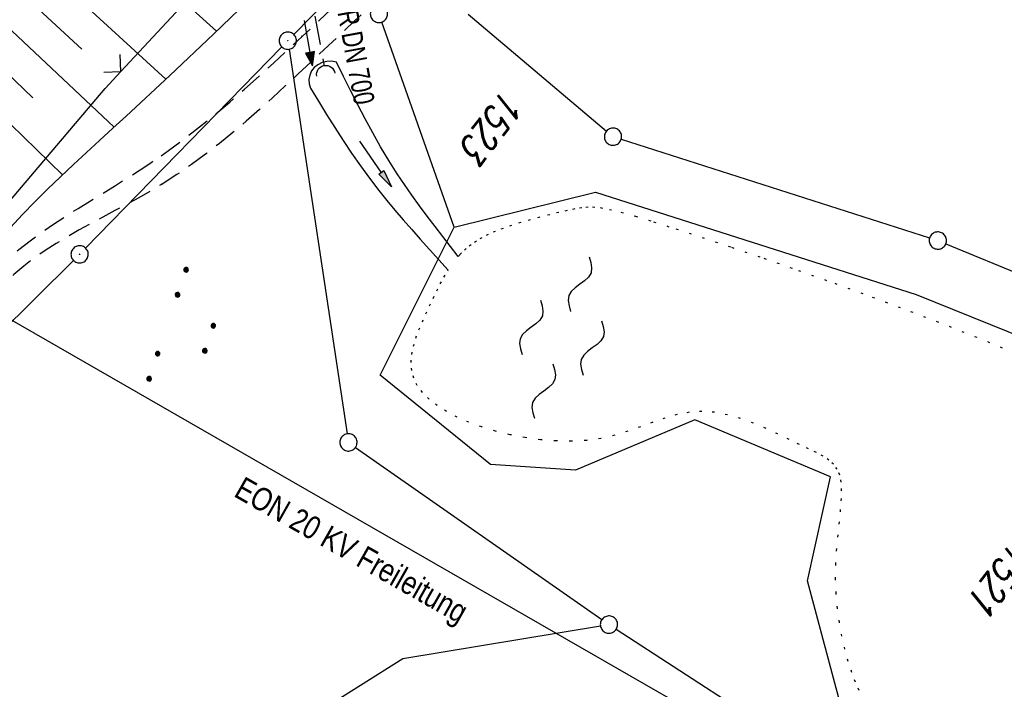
# Model space of a CAD drawing. Extents: x 510908 to 511586, y 472554 to 473315.
# Tile 30 of 34: x 511407 to 511492, y 473058 to 473116. Entities that reach past the tile are written whole.
import ezdxf
from ezdxf.enums import TextEntityAlignment as Align

# ---------------------------------------------------------------- set-up
doc = ezdxf.new("R2010")
doc.units = 0
doc.header["$LTSCALE"] = 10
doc.header["$MEASUREMENT"] = 0
for name, pattern in [('AUSGEZOGEN', [0]), ('LT00', [0]), ('LT11', [0.3, 0.2, -0.1]), ('PUNKTX2_STR', [0.6, 0.1, -0.5]), ('STRICHLINIE2', [0.375, 0.25, -0.125])]:
    doc.linetypes.add(name, pattern=pattern)
doc.layers.get('0').update_dxf_attribs({"linetype": 'LT00'})
for name, color, linetype in [('--WASSER_GRENZE', 180, 'PUNKTX2_STR'), ('--WASSER_NUTZUNG', 180, 'Continuous'), ('-Halt-Pfeil', 4, 'LT00'), ('-Haltung', 182, 'STRICHLINIE2'), ('-Haltungsbeschriftung', 182, 'LT00'), ('DFK_AB_L', 21, 'LT00'), ('DFK_AB_P', 7, 'LT00'), ('DFK_FLUR_NR', 250, 'LT00'), ('DFK_GZPKT', 250, 'LT00'), ('DFK_KATASTER', 250, 'LT00'), ('DFK_NUTZUNG', 250, 'LT00'), ('PFEIL', 140, 'AUSGEZOGEN'), ('STROM_FREILTG', 80, 'STROMFREILEITUNG'), ('STROM_TEXT', 80, 'Continuous'), ('V93_BOESCH', 250, 'LT00'), ('V93_BOSCHUNG', 250, 'LT00'), ('V93_FELDWEG', 250, 'LT11'), ('V93_GRABEN', 250, 'LT00'), ('V93_UK_DURCH', 182, 'LT00'), ('V93_ZAUN', 40, 'LT00')]:
    doc.layers.add(name, color=color, linetype=linetype)
doc.styles.add('Haltungsbeschriftung', font='ARIAL.TTF', dxfattribs={"width": 0.75})
doc.styles.get("Standard").update_dxf_attribs({"font": 'romans.shx'})
doc.styles.add('Strom', font='txt.shx')
doc.styles.add('Versorgungsltg', font='ARIAL.TTF', dxfattribs={"width": 0.8, "height": 2})
doc.linetypes.add('STROMFREILEITUNG', pattern='A,12.7,-5.5,["xx",Strom,S=2.5,R=0,X=-2.6,Y=-0.85],-4.35', length=22.55)

# ---------------------------------------------------------------- blocks, each defined once
blk = doc.blocks.new('SYMB7010')
at = {"color": 0, "linetype": 'ByBlock'}
for points in [[(-0.031408, 0.499213), (-0.093728, 0.49134), (-0.15457, 0.475719), (-0.212975, 0.452595), (-0.268021, 0.422333), (-0.31884, 0.385411), (-0.36463, 0.342411), (-0.40467, 0.29401), (-0.438329, 0.240973), (-0.465074, 0.184136), (-0.484486, 0.124395), (-0.496256, 0.062692), (-0.5002, 0)], [(-0.5002, 0), (-0.496256, -0.062692), (-0.484486, -0.124395), (-0.465075, -0.184136), (-0.438329, -0.240973), (-0.404671, -0.29401), (-0.36463, -0.342411), (-0.31884, -0.385411), (-0.268021, -0.422333), (-0.212975, -0.452595), (-0.154571, -0.475719), (-0.093728, -0.49134), (-0.031408, -0.499213), (0.031408, -0.499213)], [(0.5002, 0), (0.496256, 0.062692), (0.484485, 0.124395), (0.465074, 0.184136), (0.438329, 0.240973), (0.40467, 0.29401), (0.36463, 0.342411), (0.31884, 0.385411), (0.268021, 0.422333), (0.212975, 0.452595), (0.15457, 0.475719), (0.093728, 0.49134), (0.031408, 0.499213), (-0.031408, 0.499213)], [(0.031408, -0.499213), (0.093728, -0.491341), (0.15457, -0.475719), (0.212975, -0.452595), (0.268021, -0.422333), (0.31884, -0.385411), (0.36463, -0.342411), (0.404671, -0.294011), (0.438329, -0.240974), (0.465075, -0.184136), (0.484486, -0.124395), (0.496256, -0.062692), (0.500201, 0)]]:
    blk.add_lwpolyline(points, dxfattribs=at)
blk = doc.blocks.new('SYMB0003')
at = {"color": 0, "linetype": 'ByBlock'}
for p, q in [((-0.015712, 0), (0.010166, 0.012015)), ((0, -0.021257), (-0.015712, 0)), ((0.010166, 0.012015), (0, -0.021257))]:
    blk.add_line(p, q, dxfattribs=at)
for points in [[(-0.031395, 0.499013), (-0.093691, 0.491144), (-0.154509, 0.475528), (-0.21289, 0.452414), (-0.267913, 0.422164), (-0.318712, 0.385257), (-0.364484, 0.342274), (-0.404509, 0.293893), (-0.438154, 0.240877), (-0.464888, 0.184062), (-0.484292, 0.124345), (-0.496058, 0.062667), (-0.5, 0)], [(-0.5, 0), (-0.496058, -0.062667), (-0.484292, -0.124345), (-0.464888, -0.184062), (-0.438154, -0.240877), (-0.404509, -0.293893), (-0.364485, -0.342274), (-0.318712, -0.385257), (-0.267914, -0.422164), (-0.21289, -0.452414), (-0.154509, -0.475529), (-0.093691, -0.491144), (-0.031395, -0.499014), (0.031395, -0.499014)], [(0.5, 0), (0.496057, 0.062667), (0.484292, 0.124345), (0.464888, 0.184062), (0.438153, 0.240877), (0.404509, 0.293893), (0.364484, 0.342274), (0.318712, 0.385257), (0.267913, 0.422164), (0.21289, 0.452414), (0.154509, 0.475528), (0.093691, 0.491144), (0.031395, 0.499013), (-0.031395, 0.499013)], [(0.031395, -0.499014), (0.093691, -0.491144), (0.154509, -0.475529), (0.21289, -0.452414), (0.267914, -0.422164), (0.318712, -0.385257), (0.364485, -0.342274), (0.404509, -0.293893), (0.438154, -0.240877), (0.464889, -0.184062), (0.484292, -0.124345), (0.496058, -0.062667), (0.5, 0)]]:
    blk.add_lwpolyline(points, dxfattribs=at)
blk = doc.blocks.new('SYMB0011')
at = {"color": 0, "linetype": 'ByBlock'}
for p, q in [((0.5, 0), (-0.5, 0)), ((0, 0.5), (0, -0.5))]:
    blk.add_line(p, q, dxfattribs=at)
blk = doc.blocks.new('SYMB0024')
at = {"color": 0, "linetype": 'ByBlock'}
for p, q in [((-0.5, 0.5), (0, 0)), ((0, 0), (0.5, 0.5))]:
    blk.add_line(p, q, dxfattribs=at)
blk = doc.blocks.new('Pfreil3')
at = {"layer": 'PFEIL'}
blk.add_hatch(color=256, dxfattribs=at).paths.add_polyline_path([(-1.549, 0.273), (-1.549, -0.273), (0, 0)])
for p, q in [((-1.549, 0), (-4.831, 0)), ((-1.549, -0.273), (-1.549, 0.273)), ((-1.549, 0.273), (0, 0)), ((0, 0), (-1.549, -0.273))]:
    blk.add_line(p, q, dxfattribs=at)
blk = doc.blocks.new('SYMB1107')
at = {"color": 0, "linetype": 'ByBlock'}
for points in [[(-0.2, 0), (-0.196157, 0.039018), (-0.184776, 0.076537), (-0.166294, 0.111114), (-0.141421, 0.141421), (-0.111114, 0.166294), (-0.076537, 0.184776), (-0.039018, 0.196157), (0, 0.2)], [(0, 0.2), (0.039018, 0.196157), (0.076537, 0.184776), (0.111114, 0.166294), (0.141421, 0.141421), (0.166294, 0.111114), (0.184776, 0.076537), (0.196157, 0.039018), (0.2, 0)]]:
    blk.add_lwpolyline(points, dxfattribs=at)
blk = doc.blocks.new('SYMB7250')
at = {"color": 0, "linetype": 'ByBlock'}
for points in [[(-0.25, 0.28), (-0.208333, 0.308889), (-0.166667, 0.331111), (-0.125, 0.34), (-0.083333, 0.331111), (-0.041667, 0.308889), (0, 0.28)], [(0, 0.28), (0.041667, 0.251111), (0.083333, 0.228889), (0.125, 0.22), (0.166667, 0.228889), (0.208333, 0.251111), (0.25, 0.28)], [(-0.74, 0), (-0.698333, 0.028889), (-0.656667, 0.051111), (-0.615, 0.06), (-0.573333, 0.051111), (-0.531667, 0.028889), (-0.49, 0)], [(-0.49, 0), (-0.448333, -0.028889), (-0.406667, -0.051111), (-0.365, -0.06), (-0.323333, -0.051111), (-0.281667, -0.028889), (-0.24, 0)], [(0.24, 0), (0.281667, 0.028889), (0.323333, 0.051111), (0.365, 0.06), (0.406667, 0.051111), (0.448333, 0.028889), (0.49, 0)], [(0.49, 0), (0.531667, -0.028889), (0.573333, -0.051111), (0.615, -0.06), (0.656667, -0.051111), (0.698333, -0.028889), (0.74, 0)], [(-0.25, -0.28), (-0.208333, -0.251111), (-0.166667, -0.228889), (-0.125, -0.22), (-0.083333, -0.228889), (-0.041667, -0.251111), (0, -0.28)], [(0, -0.28), (0.041667, -0.308889), (0.083333, -0.331111), (0.125, -0.34), (0.166667, -0.331111), (0.208333, -0.308889), (0.25, -0.28)]]:
    blk.add_lwpolyline(points, dxfattribs=at)
blk = doc.blocks.new('SYMB7111')
at = {"color": 0, "linetype": 'ByBlock'}
for p, q in [((-0.13, 0.202919), (-0.13, 0.177081)), ((-0.125, 0.172895), (-0.125, 0.207105)), ((-0.12, 0.209164), (-0.12, 0.170836)), ((-0.115, 0.170204), (-0.115, 0.209796)), ((-0.11, 0.209164), (-0.11, 0.170836)), ((-0.105, 0.172895), (-0.105, 0.207105)), ((-0.1, 0.202919), (-0.1, 0.177081)), ((-0.095, 0.189874), (-0.095, 0.190146)), ((0.1, 0.202919), (0.1, 0.177081)), ((0.105, 0.172895), (0.105, 0.207105)), ((0.11, 0.209164), (0.11, 0.170836)), ((0.115, 0.170204), (0.115, 0.209796)), ((0.12, 0.209164), (0.12, 0.170836)), ((0.125, 0.172895), (0.125, 0.207105)), ((0.13, 0.202919), (0.13, 0.177081)), ((0.135, 0.189874), (0.135, 0.190146)), ((-0.505, -0.170836), (-0.505, -0.209164)), ((-0.5, -0.209796), (-0.5, -0.170204)), ((-0.495, -0.170836), (-0.495, -0.209164)), ((-0.275, -0.170836), (-0.275, -0.209164)), ((-0.27, -0.209796), (-0.27, -0.170204)), ((-0.265, -0.170836), (-0.265, -0.209164)), ((0.265, -0.170836), (0.265, -0.209164)), ((0.27, -0.209796), (0.27, -0.170204)), ((0.275, -0.170836), (0.275, -0.209164)), ((0.495, -0.170836), (0.495, -0.209164)), ((0.5, -0.209796), (0.5, -0.170204)), ((0.505, -0.170836), (0.505, -0.209164)), ((-0.515, -0.177081), (-0.515, -0.202919)), ((-0.51, -0.207105), (-0.51, -0.172895)), ((-0.49, -0.207105), (-0.49, -0.172895)), ((-0.485, -0.177081), (-0.485, -0.202919)), ((-0.48, -0.190126), (-0.48, -0.189854)), ((-0.285, -0.177081), (-0.285, -0.202919)), ((-0.28, -0.207105), (-0.28, -0.172895)), ((-0.26, -0.207105), (-0.26, -0.172895)), ((-0.255, -0.177081), (-0.255, -0.202919)), ((-0.25, -0.190126), (-0.25, -0.189854)), ((0.255, -0.177081), (0.255, -0.202919)), ((0.26, -0.207105), (0.26, -0.172895)), ((0.28, -0.207105), (0.28, -0.172895)), ((0.285, -0.177081), (0.285, -0.202919)), ((0.29, -0.190126), (0.29, -0.189854)), ((0.485, -0.177081), (0.485, -0.202919)), ((0.49, -0.207105), (0.49, -0.172895)), ((0.51, -0.207105), (0.51, -0.172895)), ((0.515, -0.177081), (0.515, -0.202919)), ((0.52, -0.190126), (0.52, -0.189854))]:
    blk.add_line(p, q, dxfattribs=at)
for points in [[(-0.095, 0.19), (-0.096981, 0.198678), (-0.10253, 0.205637), (-0.11055, 0.209499), (-0.11945, 0.209499), (-0.12747, 0.205637), (-0.133019, 0.198678), (-0.135, 0.19), (-0.133019, 0.181322), (-0.12747, 0.174363), (-0.11945, 0.170501), (-0.11055, 0.170501), (-0.10253, 0.174363), (-0.096981, 0.181322), (-0.095, 0.19)], [(0.135, 0.19), (0.133019, 0.198678), (0.12747, 0.205637), (0.11945, 0.209499), (0.11055, 0.209499), (0.10253, 0.205637), (0.096981, 0.198678), (0.095, 0.19), (0.096981, 0.181322), (0.10253, 0.174363), (0.11055, 0.170501), (0.11945, 0.170501), (0.12747, 0.174363), (0.133019, 0.181322), (0.135, 0.19)], [(-0.48, -0.19), (-0.481981, -0.181322), (-0.48753, -0.174363), (-0.49555, -0.170501), (-0.50445, -0.170501), (-0.51247, -0.174363), (-0.518019, -0.181322), (-0.52, -0.19), (-0.518019, -0.198678), (-0.51247, -0.205637), (-0.50445, -0.209499), (-0.49555, -0.209499), (-0.48753, -0.205637), (-0.481981, -0.198678), (-0.48, -0.19)], [(-0.25, -0.19), (-0.251981, -0.181322), (-0.25753, -0.174363), (-0.26555, -0.170501), (-0.27445, -0.170501), (-0.28247, -0.174363), (-0.288019, -0.181322), (-0.29, -0.19), (-0.288019, -0.198678), (-0.28247, -0.205637), (-0.27445, -0.209499), (-0.26555, -0.209499), (-0.25753, -0.205637), (-0.251981, -0.198678), (-0.25, -0.19)], [(0.29, -0.19), (0.288019, -0.181322), (0.28247, -0.174363), (0.27445, -0.170501), (0.26555, -0.170501), (0.25753, -0.174363), (0.251981, -0.181322), (0.25, -0.19), (0.251981, -0.198678), (0.25753, -0.205637), (0.26555, -0.209499), (0.27445, -0.209499), (0.28247, -0.205637), (0.288019, -0.198678), (0.29, -0.19)], [(0.52, -0.19), (0.518019, -0.181322), (0.51247, -0.174363), (0.50445, -0.170501), (0.49555, -0.170501), (0.48753, -0.174363), (0.481981, -0.181322), (0.48, -0.19), (0.481981, -0.198678), (0.48753, -0.205637), (0.49555, -0.209499), (0.50445, -0.209499), (0.51247, -0.205637), (0.518019, -0.198678), (0.52, -0.19)]]:
    blk.add_lwpolyline(points, dxfattribs=at)
blk = doc.blocks.new('SYMB0070')
at = {"color": 0, "linetype": 'ByBlock'}
for p, q in [((-0.5, 0), (0.2, 0)), ((0.5, 0), (0.2, 0.1)), ((0.2, 0.1), (0.2, 0)), ((0.468, 0), (0.21, 0.086)), ((0.21, 0.086), (0.21, -0.086)), ((0.21, -0.086), (0.468, 0)), ((0.22, -0.072), (0.437, 0)), ((0.23, -0.058), (0.405, 0)), ((0.24, -0.045), (0.374, 0)), ((0.342, 0), (0.25, 0.031)), ((0.25, 0.031), (0.25, -0.031)), ((0.25, -0.031), (0.342, 0)), ((0.26, -0.017), (0.31, 0)), ((0.27, -0.003), (0.279, 0))]:
    blk.add_line(p, q, dxfattribs=at)
for points in [[(0.2, 0), (0.2, -0.1), (0.5, 0)], [(0.437, 0), (0.22, 0.072), (0.22, -0.072)], [(0.405, 0), (0.23, 0.058), (0.23, -0.058)], [(0.374, 0), (0.24, 0.045), (0.24, -0.045)], [(0.31, 0), (0.26, 0.017), (0.26, -0.017)], [(0.279, 0), (0.27, 0.003), (0.27, -0.003)]]:
    blk.add_lwpolyline(points, dxfattribs=at)

msp = doc.modelspace()

# ---------------------------------------------------------------- linework, layer by layer
at = {"layer": '--WASSER_GRENZE', "ltscale": 0.2}
for points in [[(511445.004, 473095.103), (511445.151, 473095.277), (511445.539, 473095.671), (511445.956, 473096.031), (511446.41, 473096.364), (511446.907, 473096.673), (511447.456, 473096.964), (511448.064, 473097.242), (511448.738, 473097.511), (511449.48, 473097.775), (511450.274, 473098.032), (511451.099, 473098.279), (511451.935, 473098.512), (511452.76, 473098.727), (511453.554, 473098.922), (511454.295, 473099.092), (511454.963, 473099.235), (511455.549, 473099.346), (511456.1, 473099.412), (511456.675, 473099.42), (511457.333, 473099.357), (511458.133, 473099.209), (511459.134, 473098.963), (511460.395, 473098.606), (511461.975, 473098.124), (511463.917, 473097.509), (511466.191, 473096.767), (511468.754, 473095.911), (511471.558, 473094.954), (511474.56, 473093.906), (511477.714, 473092.781), (511480.974, 473091.589), (511484.295, 473090.344), (511487.636, 473089.055), (511490.976, 473087.717), (511494.297, 473086.323)], [(511479.838, 473057.414), (511479.508, 473058.131), (511479.186, 473058.974), (511478.877, 473059.931), (511478.591, 473060.984), (511478.335, 473062.115), (511478.117, 473063.306), (511477.947, 473064.54), (511477.834, 473065.799), (511477.784, 473067.064), (511477.803, 473068.319), (511477.874, 473069.547), (511477.977, 473070.734), (511478.093, 473071.863), (511478.2, 473072.92), (511478.278, 473073.889), (511478.307, 473074.755), (511478.267, 473075.501), (511478.141, 473076.12), (511477.923, 473076.63), (511477.614, 473077.056), (511477.21, 473077.422), (511476.712, 473077.753), (511476.118, 473078.075), (511475.426, 473078.412), (511474.636, 473078.789), (511473.749, 473079.222), (511472.778, 473079.692), (511471.742, 473080.169), (511470.656, 473080.624), (511469.537, 473081.029), (511468.404, 473081.355), (511467.271, 473081.572), (511466.158, 473081.653), (511465.074, 473081.579), (511464.013, 473081.373), (511462.962, 473081.07), (511461.907, 473080.705), (511460.837, 473080.311), (511459.737, 473079.924), (511458.596, 473079.577), (511457.4, 473079.305), (511456.143, 473079.134), (511454.836, 473079.065), (511453.501, 473079.089), (511452.155, 473079.196), (511450.819, 473079.38), (511449.51, 473079.631), (511448.248, 473079.942), (511447.052, 473080.304), (511445.939, 473080.709), (511444.918, 473081.155), (511443.997, 473081.638), (511443.182, 473082.158), (511442.482, 473082.712), (511441.903, 473083.296), (511441.453, 473083.91), (511441.139, 473084.551), (511440.963, 473085.216), (511440.913, 473085.901), (511440.969, 473086.6), (511441.113, 473087.308), (511441.326, 473088.021), (511441.591, 473088.733), (511441.889, 473089.44), (511442.201, 473090.135), (511442.513, 473090.815), (511442.824, 473091.476), (511443.135, 473092.114), (511443.45, 473092.725), (511443.77, 473093.308), (511444.097, 473093.857), (511444.143, 473093.926)]]:
    msp.add_lwpolyline(points, dxfattribs=at)
at = {"layer": '-Haltung'}
msp.add_line((511432.565, 473115.981), (511433.364, 473111.654), dxfattribs=at)
at = {"layer": 'DFK_AB_L'}
for p, q in [((511434.567, 473118.342), (511430.724, 473114.397)), ((511429.677, 473113.323), (511412.644, 473095.837)), ((511411.587, 473094.773), (511376.223, 473059.778))]:
    msp.add_line(p, q, dxfattribs=at)
at = {"layer": 'DFK_KATASTER'}
for p, q in [((511444.66, 473097.66), (511438.37, 473115.483)), ((511445.883, 473116.165), (511457.878, 473106.005)), ((511430.312, 473113.119), (511435.358, 473079.701)), ((511459.165, 473105.292), (511485.956, 473096.728)), ((511444.66, 473097.66), (511456.92, 473100.71)), ((511456.92, 473100.71), (511484.78, 473091.82)), ((511438.22, 473084.79), (511444.66, 473097.66)), ((511487.364, 473096.215), (511514.727, 473084.936)), ((511484.78, 473091.82), (511512.19, 473080.72)), ((511447.81, 473077.05), (511438.22, 473084.79)), ((511465.57, 473080.91), (511455.18, 473076.54)), ((511477.35, 473075.97), (511465.57, 473080.91)), ((511436.085, 473078.53), (511457.486, 473063.56)), ((511455.18, 473076.54), (511447.81, 473077.05)), ((511475.35, 473066.94), (511477.35, 473075.97)), ((511478.64, 473054.65), (511475.35, 473066.94)), ((511440.2, 473060.18), (511457.36, 473063.008)), ((511458.73, 473062.722), (511470.99, 473054.78)), ((511428.66, 473052.95), (511440.2, 473060.18))]:
    msp.add_line(p, q, dxfattribs=at)
at = {"layer": 'STROM_FREILTG', "ltscale": 0.1}
msp.add_lwpolyline([(511257.5, 473183.61), (511277.43, 473171.85), (511405.815, 473089.817), (511479.27, 473047.55), (511503.451, 473032.631)], dxfattribs=at)
at = {"layer": 'V93_BOESCH'}
msp.add_lwpolyline([(511427.48, 473118.05), (511423.741, 473114.431), (511419.964, 473110.848), (511416.149, 473107.301), (511415.004, 473106.251), (511413.859, 473105.201), (511412.717, 473104.149), (511411.58, 473103.091), (511410.454, 473102.026), (511409.339, 473100.95), (511408.241, 473099.859), (511407.161, 473098.753), (511406.103, 473097.626)], dxfattribs=at)
at = {"layer": 'V93_BOSCHUNG'}
for p, q in [((511413.265, 473124.371), (511424.016, 473114.695)), ((511409.28, 473119.974), (511419.603, 473110.51)), ((511407.275, 473117.796), (511412.324, 473113.114)), ((511405.262, 473115.643), (511415.122, 473106.359)), ((511403.23, 473113.507), (511408.05, 473108.899)), ((511401.183, 473111.386), (511410.639, 473102.202))]:
    msp.add_line(p, q, dxfattribs=at)
at = {"layer": 'V93_FELDWEG', "flags": 128}
for points in [[(511264.307, 472971.807), (511265.388, 472971.846), (511266.717, 472971.906), (511268.044, 472971.982), (511269.367, 472972.08), (511270.686, 472972.206), (511272, 472972.365), (511273.307, 472972.563), (511274.609, 472972.806), (511275.902, 472973.098), (511277.288, 472973.474), (511278.66, 472973.913), (511280.012, 472974.415), (511281.341, 472974.977), (511282.641, 472975.599), (511283.907, 472976.279), (511285.136, 472977.017), (511286.323, 472977.81), (511287.459, 472978.653), (511288.551, 472979.546), (511289.606, 472980.484), (511290.625, 472981.463), (511291.614, 472982.476), (511292.577, 472983.521), (511293.517, 472984.593), (511294.439, 472985.686), (511295.346, 472986.797), (511296.242, 472987.92), (511297.133, 472989.051), (511298.02, 472990.185), (511298.91, 472991.318), (511299.805, 472992.445), (511300.71, 472993.561), (511301.629, 472994.662), (511302.787, 472995.996), (511303.969, 472997.304), (511305.172, 472998.588), (511306.394, 472999.851), (511307.63, 473001.099), (511308.879, 473002.332), (511310.137, 473003.556), (511311.401, 473004.774), (511312.669, 473005.988), (511315.15, 473008.364), (511317.633, 473010.739), (511320.12, 473013.112), (511322.61, 473015.482), (511325.106, 473017.847), (511327.607, 473020.207), (511330.116, 473022.559), (511332.634, 473024.901), (511335.16, 473027.234), (511338.573, 473030.35), (511342.003, 473033.447), (511345.45, 473036.524), (511348.913, 473039.583), (511352.391, 473042.625), (511355.883, 473045.652), (511359.387, 473048.665), (511362.904, 473051.664), (511366.432, 473054.652), (511368.204, 473056.146), (511369.977, 473057.641), (511371.747, 473059.137), (511373.513, 473060.639), (511375.272, 473062.148), (511377.022, 473063.667), (511378.76, 473065.198), (511380.484, 473066.745), (511382.192, 473068.308), (511383.923, 473069.932), (511385.632, 473071.578), (511387.318, 473073.248), (511388.978, 473074.945), (511390.609, 473076.671), (511392.211, 473078.426), (511393.78, 473080.212), (511395.316, 473082.032), (511396.814, 473083.888), (511398.275, 473085.78), (511398.988, 473086.736), (511399.696, 473087.696), (511400.405, 473088.654), (511401.119, 473089.605), (511401.845, 473090.544), (511402.586, 473091.464), (511403.349, 473092.361), (511404.139, 473093.228), (511404.961, 473094.06), (511405.875, 473094.903), (511406.827, 473095.706), (511407.811, 473096.473), (511408.824, 473097.21), (511409.86, 473097.921), (511410.915, 473098.613), (511411.984, 473099.29), (511413.063, 473099.958), (511414.147, 473100.622), (511415.232, 473101.286), (511416.312, 473101.957), (511417.383, 473102.639), (511418.44, 473103.338), (511419.838, 473104.313), (511421.206, 473105.324), (511422.547, 473106.366), (511423.865, 473107.437), (511425.162, 473108.532), (511426.441, 473109.647), (511427.707, 473110.779), (511428.962, 473111.923), (511430.209, 473113.075), (511431.452, 473114.233), (511433.515, 473116.161), (511435.572, 473118.094), (511437.623, 473120.033), (511439.665, 473121.98), (511441.697, 473123.937), (511443.717, 473125.907), (511445.722, 473127.891), (511448.03, 473130.211), (511450.317, 473132.551), (511452.588, 473134.908), (511454.842, 473137.281), (511457.083, 473139.668), (511459.311, 473142.066), (511461.528, 473144.474), (511463.736, 473146.889), (511465.938, 473149.311), (511468.693, 473152.355), (511471.442, 473155.405), (511474.186, 473158.459), (511476.926, 473161.516), (511479.665, 473164.575), (511482.403, 473167.636), (511485.143, 473170.697), (511487.886, 473173.758), (511490.634, 473176.818), (511493.389, 473179.875), (511495.281, 473181.969), (511497.174, 473184.063), (511499.067, 473186.158), (511500.957, 473188.256), (511502.842, 473190.358), (511504.719, 473192.466), (511506.587, 473194.581), (511508.442, 473196.704), (511510.28, 473198.833)], [(511512.016, 473197.497), (511511.132, 473196.464), (511509.168, 473194.195), (511507.189, 473191.936), (511505.199, 473189.685), (511503.199, 473187.442), (511501.192, 473185.204), (511499.18, 473182.97), (511497.166, 473180.741), (511495.15, 473178.514), (511491.679, 473174.677), (511488.212, 473170.844), (511484.748, 473167.014), (511481.285, 473163.186), (511477.823, 473159.359), (511474.361, 473155.534), (511470.896, 473151.71), (511467.429, 473147.886), (511465.448, 473145.703), (511463.464, 473143.523), (511461.475, 473141.347), (511459.479, 473139.176), (511457.474, 473137.014), (511455.459, 473134.862), (511453.431, 473132.722), (511451.39, 473130.597), (511449.332, 473128.487), (511447.256, 473126.396), (511445.408, 473124.567), (511443.547, 473122.751), (511441.674, 473120.946), (511439.792, 473119.15), (511437.902, 473117.361), (511436.008, 473115.577), (511434.11, 473113.795), (511432.211, 473112.012), (511431.101, 473110.97), (511429.987, 473109.932), (511428.868, 473108.901), (511427.738, 473107.881), (511426.596, 473106.876), (511425.437, 473105.891), (511424.259, 473104.93), (511423.057, 473103.996), (511421.829, 473103.095), (511420.572, 473102.228), (511419.281, 473101.402), (511418.276, 473100.802), (511417.256, 473100.221), (511416.224, 473099.655), (511415.187, 473099.098), (511414.148, 473098.543), (511413.114, 473097.986), (511412.088, 473097.421), (511411.077, 473096.842), (511410.085, 473096.244), (511409.118, 473095.621), (511408.179, 473094.967), (511407.275, 473094.278), (511406.41, 473093.546), (511405.589, 473092.768), (511404.909, 473092.044), (511404.262, 473091.285), (511403.643, 473090.495), (511403.048, 473089.679), (511402.471, 473088.843), (511401.909, 473087.991), (511401.355, 473087.128), (511400.806, 473086.26), (511400.256, 473085.39), (511399.701, 473084.525), (511398.349, 473082.508), (511396.942, 473080.539), (511395.486, 473078.617), (511393.982, 473076.738), (511392.433, 473074.901), (511390.844, 473073.102), (511389.216, 473071.34), (511387.554, 473069.612), (511385.859, 473067.916), (511384.136, 473066.248), (511382.432, 473064.65), (511380.706, 473063.073), (511378.96, 473061.517), (511377.199, 473059.979), (511375.423, 473058.454), (511373.636, 473056.942), (511371.841, 473055.439), (511370.04, 473053.942), (511368.236, 473052.45), (511365.572, 473050.248), (511362.908, 473048.047), (511360.247, 473045.844), (511357.591, 473043.637), (511354.94, 473041.424), (511352.297, 473039.203), (511349.664, 473036.971), (511347.041, 473034.726), (511344.432, 473032.466), (511341.837, 473030.19), (511339.259, 473027.895), (511336.699, 473025.578), (511334.423, 473023.485), (511332.16, 473021.374), (511329.91, 473019.25), (511327.67, 473017.115), (511325.439, 473014.971), (511323.215, 473012.82), (511320.996, 473010.665), (511318.78, 473008.508), (511316.566, 473006.353), (511314.351, 473004.2), (511313.095, 473002.981), (511311.841, 473001.761), (511310.591, 473000.537), (511309.348, 472999.304), (511308.114, 472998.061), (511306.893, 472996.803), (511305.685, 472995.528), (511304.495, 472994.232), (511303.324, 472992.913), (511302.378, 472991.81), (511301.442, 472990.693), (511300.514, 472989.567), (511299.59, 472988.437), (511298.666, 472987.306), (511297.739, 472986.181), (511296.804, 472985.065), (511295.858, 472983.963), (511294.897, 472982.88), (511293.918, 472981.819), (511292.917, 472980.787), (511291.889, 472979.787), (511290.833, 472978.824), (511289.743, 472977.903), (511288.616, 472977.028), (511287.449, 472976.203), (511286.179, 472975.398), (511284.865, 472974.653), (511283.513, 472973.968), (511282.128, 472973.343), (511280.714, 472972.776), (511279.276, 472972.269), (511277.821, 472971.82), (511276.352, 472971.428), (511275.006, 472971.121), (511273.653, 472970.856), (511272.296, 472970.63), (511270.933, 472970.436), (511269.567, 472970.272), (511268.197, 472970.131), (511266.825, 472970.009), (511265.45, 472969.902), (511264.074, 472969.804), (511262.172, 472969.675)]]:
    msp.add_lwpolyline(points, dxfattribs=at)
at = {"layer": 'V93_GRABEN'}
for points in [[(511434.422, 473112.003), (511434.009, 473112.075), (511433.59, 473112.06), (511433.184, 473111.958), (511432.808, 473111.773), (511432.504, 473111.534), (511432.265, 473111.229), (511432.105, 473110.877), (511432.033, 473110.497), (511432.053, 473110.111), (511432.163, 473109.74)], [(511445.004, 473095.103), (511443.007, 473097.714), (511442.323, 473098.615), (511441.648, 473099.521), (511440.984, 473100.434), (511440.336, 473101.358), (511439.707, 473102.294), (511438.969, 473103.459), (511438.262, 473104.643), (511437.581, 473105.844), (511436.923, 473107.059), (511436.282, 473108.285), (511435.655, 473109.52), (511435.036, 473110.76), (511434.422, 473112.003)], [(511432.163, 473109.74), (511432.865, 473108.598), (511433.571, 473107.459), (511434.284, 473106.326), (511435.009, 473105.201), (511435.749, 473104.088), (511436.508, 473102.99), (511437.29, 473101.908), (511438.098, 473100.847), (511438.792, 473099.98), (511439.504, 473099.127), (511440.23, 473098.284), (511440.966, 473097.449), (511441.71, 473096.62), (511444.143, 473093.926)]]:
    msp.add_lwpolyline(points, dxfattribs=at)
at = {"layer": 'V93_ZAUN'}
msp.add_line((511415.714, 473111.185), (511425.877, 473122.218), dxfattribs=at)
msp.add_lwpolyline([(511405.948, 473099.802), (511414.346, 473109.699), (511415.714, 473111.185)], dxfattribs=at)

# ---------------------------------------------------------------- block references
at = {"layer": '--WASSER_NUTZUNG', "xscale": 9.999999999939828, "yscale": 10.00000000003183, "zscale": 10, "rotation": 251.2882999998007}
msp.add_blockref('SYMB7250', (511454.003, 473088.06), dxfattribs=at)
at = {"layer": '-Halt-Pfeil', "xscale": 4.000000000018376, "yscale": 4, "zscale": 4, "rotation": 280.4544921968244}
msp.add_blockref('SYMB0070', (511431.981, 473113.636), dxfattribs=at)
at = {"layer": 'DFK_AB_P', "xscale": 1.499999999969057, "yscale": 1.5, "zscale": 1.5, "rotation": 251.2881100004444}
for p in [(511430.2, 473113.86), (511412.12, 473095.3)]:
    msp.add_blockref('SYMB0003', p, dxfattribs=at)
at = {"layer": 'DFK_GZPKT', "xscale": 1.499999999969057, "yscale": 1.5, "zscale": 1.5, "rotation": 251.2881100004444}
for p in [(511438.12, 473116.19), (511458.45, 473105.52), (511486.67, 473096.5), (511435.47, 473078.96), (511458.1, 473063.13)]:
    msp.add_blockref('SYMB7010', p, dxfattribs=at)
at = {"layer": 'DFK_NUTZUNG', "xscale": 10, "yscale": 10, "zscale": 10, "rotation": 251.28826}
msp.add_blockref('SYMB7111', (511421.564, 473088.617), dxfattribs=at)
at = {"layer": 'PFEIL', "rotation": 304.8143501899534}
msp.add_blockref('Pfreil3', (511439.206, 473101.157), dxfattribs=at)
at = {"layer": 'V93_FELDWEG', "xscale": 0.1000000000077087, "yscale": 0.1000000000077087, "zscale": 0.1, "rotation": 232.4313122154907}
for p in [(511431.452, 473114.233), (511432.211, 473112.012), (511418.44, 473103.338), (511419.281, 473101.402)]:
    msp.add_blockref('SYMB0011', p, dxfattribs=at)
at = {"layer": 'V93_UK_DURCH', "xscale": 4.000000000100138, "yscale": 4.000000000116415, "zscale": 4, "rotation": 9.284463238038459}
msp.add_blockref('SYMB1107', (511433.5, 473110.916), dxfattribs=at)
at = {"layer": 'V93_ZAUN', "xscale": 2.10000000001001, "yscale": 2.100000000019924, "zscale": 2.1, "rotation": 47.35055219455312}
msp.add_blockref('SYMB0024', (511415.714, 473111.185), dxfattribs=at)

# ---------------------------------------------------------------- texts
at = {"layer": '-Haltungsbeschriftung', "style": 'Haltungsbeschriftung', "width": 0.75}
msp.add_text('BR DN 700', height=1.8, rotation=280.4545, dxfattribs=at).set_placement((511434.28, 473117.572))
at = {"layer": 'DFK_FLUR_NR', "oblique": 13.754, "width": 0.75}
for s, p in [('1523', (511448.988, 473109.822)), ('1521', (511493.108, 473070.475))]:
    msp.add_text(s, height=2.5, rotation=232.4313, dxfattribs=at).set_placement(p)
at = {"layer": 'STROM_TEXT', "style": 'Versorgungsltg', "width": 0.8}
msp.add_text('EON 20 KV Freileitung', height=2, rotation=330.46219, dxfattribs=at).set_placement((511435.253, 473068.748), align=Align.CENTER)

doc.saveas('drawing.dxf')
